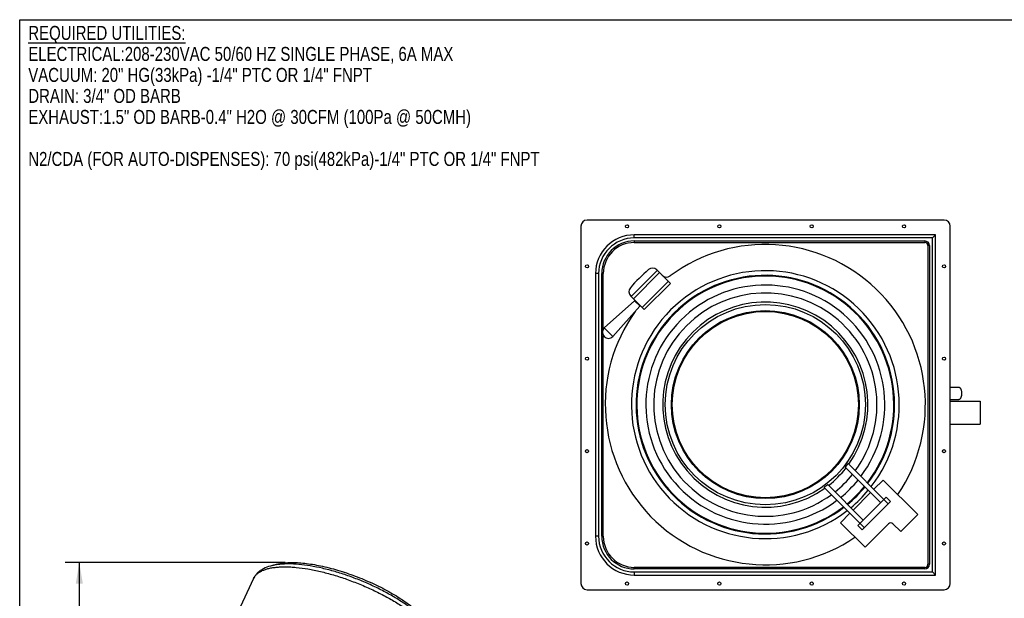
# Model space of a CAD drawing. Header units: inches. Extents: x 0 to 16, y 0 to 10.
# Tile 3 of 34: x 0 to 8.8, y 4.8 to 10. Entities that reach past the tile are written whole.
import ezdxf

# ---------------------------------------------------------------- set-up
doc = ezdxf.new("R2010")
doc.units = ezdxf.units.IN
doc.header["$LTSCALE"] = 0.935
doc.header["$MEASUREMENT"] = 0
doc.layers.get('0').update_dxf_attribs({"linetype": 'CONTINUOUS'})
doc.layers.add('02___PRT_ALL_AXES', color=7, linetype='CONTINUOUS')
doc.styles.get("Standard").update_dxf_attribs({"font": 'txt', "width": 0.8})
doc.dimstyles.new('DIMSTYLE_1', dxfattribs={"dimtxt": 0.15625, "dimasz": 0.1875, "dimexe": 0.125, "dimexo": 0.0625, "dimgap": 0.078125, "dimtad": 0, "dimtih": 1, "dimtoh": 1, "dimlfac": 9.090909, "dimzin": 4, "dimdsep": 46, "dimtxsty": 'Standard', "dimblk": '_FILLED', "dimblk1": '_FILLED', "dimblk2": '_FILLED', "dimcen": 0.09, "dimazin": 1, "dimtfac": 1, "dimtofl": 0, "dimtmove": 0, "dimatfit": 3, "dimldrblk": '_FILLED', "dimfxl": 1, "dimtolj": 1, "dimtzin": 4, "dimarcsym": 0})

# ---------------------------------------------------------------- blocks, each defined once
blk = doc.blocks.new('_FILLED')
at = {"color": 0, "linetype": 'ByBlock'}
blk.add_solid([(0, 0), (-1, 0.167), (-1, -0.167)], dxfattribs=at)
blk = doc.blocks.new('*D3')
at = {"color": 2, "linetype": 'Continuous', "transparency": 16777216}
for p, q in [((2.3723, 5.1528), (0.4077, 5.1528)), ((0.5327, 5.1528), (0.5327, 3.797)), ((0.5327, 1.6607), (0.5327, 3.4845)), ((0.913, 1.6607), (0.4077, 1.6607))]:
    blk.add_line(p, q, dxfattribs=at)
at = {"color": 2, "linetype": 'Continuous', "transparency": 16777216, "xscale": 0.1875, "yscale": 0.1875, "zscale": 0.1875}
for p, rotation in [((0.5327, 5.1528), 90), ((0.5327, 1.6607), 270)]:
    blk.add_blockref('_FILLED', p, dxfattribs=dict(at, rotation=rotation))
at = {"color": 2, "linetype": 'Continuous', "transparency": 16777216, "insert": (0.5327, 3.7189), "char_height": 0.15625, "width": 0.625, "attachment_point": 2, "line_spacing_factor": 0.9}
blk.add_mtext('31.75', dxfattribs=at)

msp = doc.modelspace()

# ---------------------------------------------------------------- linework, layer by layer
at = {"color": 7, "linetype": 'Continuous'}
for p, q in [((0, 0), (0, 10)), ((0, 10), (16, 10)), ((8.259, 8.21), (5.069, 8.21)), ((5.014, 8.155), (5.014, 4.965)), ((8.314, 4.965), (8.314, 8.155)), ((5.4914, 8.0515), (5.4914, 8.079)), ((8.183, 8.079), (5.4914, 8.079)), ((8.1555, 8.0515), (5.4914, 8.0515)), ((5.4914, 8.0241), (5.4914, 8.0103)), ((5.4914, 8.0241), (8.0874, 8.0241)), ((5.4914, 8.0103), (8.0874, 8.0103)), ((8.0874, 8.0241), (8.0874, 8.0103)), ((8.183, 8.079), (8.1555, 8.0515)), ((8.1555, 5.0684), (8.1555, 8.0515)), ((8.183, 5.0409), (8.183, 8.079)), ((8.1149, 7.9828), (8.1149, 5.1371)), ((8.1286, 7.9828), (8.1149, 7.9828)), ((8.1286, 7.9828), (8.1286, 5.1371)), ((5.697, 7.7609), (5.4636, 7.5276)), ((5.8136, 7.6443), (5.6925, 7.7654)), ((5.1449, 7.7325), (5.1449, 5.3874)), ((5.1724, 7.7325), (5.1449, 7.7325)), ((5.1724, 7.7325), (5.1724, 5.3874)), ((5.2004, 5.3868), (5.2004, 7.7331)), ((5.2004, 7.7331), (5.2142, 7.7331)), ((5.2142, 7.2362), (5.2142, 7.7331)), ((5.7164, 7.7415), (5.4831, 7.5082)), ((5.5609, 7.4304), (5.7942, 7.6637)), ((5.5803, 7.4109), (5.8136, 7.6443)), ((5.494, 7.4895), (5.2225, 7.2476)), ((5.5803, 7.4109), (5.4592, 7.5321)), ((5.4976, 7.4936), (5.4937, 7.4897)), ((5.4937, 7.4897), (5.5424, 7.441)), ((5.5422, 7.4413), (5.3003, 7.1698)), ((5.5463, 7.4449), (5.5424, 7.441)), ((5.3003, 7.1698), (5.2225, 7.2476)), ((5.2142, 5.3868), (5.2142, 7.1812)), ((7.7147, 5.8893), (7.6319, 5.8065)), ((8.0234, 5.5806), (7.7147, 5.8893)), ((7.6027, 5.7773), (7.4472, 5.6218)), ((7.4888, 5.483), (7.7416, 5.7358)), ((7.7805, 5.6969), (7.7416, 5.7358)), ((7.5277, 5.4441), (7.7805, 5.6969)), ((7.761, 5.6775), (7.7221, 5.7163)), ((7.4181, 5.5927), (7.3337, 5.5083)), ((7.8722, 5.4294), (8.0234, 5.5806)), ((7.3337, 5.5083), (7.553, 5.2891)), ((7.4888, 5.483), (7.5277, 5.4441)), ((7.5082, 5.5024), (7.5471, 5.4636)), ((7.553, 5.2891), (7.7633, 5.4994)), ((7.8022, 5.4994), (7.8722, 5.4294)), ((5.1724, 5.3874), (5.1449, 5.3874)), ((5.2004, 5.3868), (5.2142, 5.3868)), ((8.0874, 5.1096), (5.4914, 5.1096)), ((5.4914, 5.0959), (5.4914, 5.1096)), ((8.0874, 5.0959), (8.0874, 5.1096)), ((8.1286, 5.1371), (8.1149, 5.1371)), ((8.0874, 5.0959), (5.4914, 5.0959)), ((5.4914, 5.0684), (8.1555, 5.0684)), ((5.4914, 5.0684), (5.4914, 5.0409)), ((5.4914, 5.0409), (8.183, 5.0409)), ((8.183, 5.0409), (8.1555, 5.0684)), ((2.09, 5.0103), (1.9532, 4.7149)), ((5.069, 4.91), (8.259, 4.91))]:
    msp.add_line(p, q, dxfattribs=at)
for radius in [0.8943, 0.8393]:
    msp.add_circle((6.662, 6.5626), radius, dxfattribs=at)
for centre, radius, start, end in [((5.069, 8.155), 0.055, 90, 180), ((8.259, 8.155), 0.055, 0, 90), ((5.4914, 7.7325), 0.3465, 90, 180), ((5.4914, 7.7325), 0.319, 90, 180), ((5.4914, 7.7331), 0.2909, 90, 180), ((5.4914, 7.7331), 0.2772, 90, 180), ((8.0874, 7.9828), 0.0413, 0, 90), ((8.0874, 7.9828), 0.0275, 0, 90), ((6.662, 6.5626), 1.43, 325.83779, 126.48038), ((6.662, 6.5626), 1.595, 130.90396, 139.09604), ((6.662, 6.5626), 1.1963, 322.2694, 307.7306), ((5.6536, 7.7265), 0.055, 45, 130.90396), ((6.662, 6.5626), 1.1549, 322.52644, 307.47356), ((6.662, 6.5626), 1.1479, 322.57269, 307.42731), ((5.7791, 7.7566), 0.055, 225, 306.48038), ((5.4981, 7.571), 0.055, 139.09604, 225), ((6.662, 6.5626), 1.0676, 323.14485, 306.85515), ((6.662, 6.5626), 0.9972, 323.72267, 306.2725), ((6.662, 6.5626), 0.9164, 324.50417, 305.49583), ((6.662, 6.5626), 1.43, 144.39319, 304.07198), ((5.2614, 7.2087), 0.055, 135, 315), ((6.662, 6.5626), 0.9164, 308.09784, 321.90216), ((6.662, 6.5626), 0.9972, 308.66168, 321.34044), ((6.662, 6.5626), 1.0676, 309.0773, 320.92271), ((6.662, 6.5626), 1.1479, 309.49334, 320.50666), ((6.662, 6.5626), 1.1549, 309.52697, 320.47303), ((6.662, 6.5626), 1.1963, 309.70752, 320.29248), ((7.7828, 5.4799), 0.0275, 45, 135), ((5.4914, 5.3874), 0.3465, 180, 270), ((5.4914, 5.3874), 0.319, 180, 270), ((5.4914, 5.3868), 0.2909, 180, 270), ((5.4914, 5.3868), 0.2772, 180, 270), ((8.0874, 5.1371), 0.0413, 270, 360), ((8.0874, 5.1371), 0.0275, 270, 360), ((5.069, 4.965), 0.055, 180, 270), ((8.259, 4.965), 0.055, 270, 360)]:
    msp.add_arc(centre, radius, start, end, dxfattribs=at)
for points, knots in [([(3.5434, 4.708), (3.5167, 4.7298), (3.4597, 4.7726), (3.3673, 4.8326), (3.2665, 4.89), (3.1591, 4.9436), (3.0473, 4.9925), (2.9331, 5.0357), (2.8189, 5.0724), (2.7068, 5.1018), (2.5989, 5.1235), (2.4972, 5.1368), (2.4169, 5.1409), (2.3572, 5.1394), (2.316, 5.136), (2.2773, 5.1302), (2.2305, 5.1196), (2.1872, 5.1036), (2.1495, 5.0809), (2.1252, 5.0609), (2.1048, 5.0374), (2.0943, 5.0196), (2.09, 5.0103)], [0, 0, 0, 0, 0.064642, 0.134004, 0.207082, 0.282725, 0.359667, 0.436596, 0.512199, 0.585215, 0.654487, 0.719028, 0.778097, 0.805454, 0.831343, 0.855798, 0.878909, 0.921638, 0.941801, 0.961411, 0.980667, 1, 1, 1, 1]), ([(2.09, 5.0103), (2.0932, 5.0171), (2.1011, 5.0304), (2.117, 5.0483), (2.1369, 5.0641), (2.1607, 5.0778), (2.1882, 5.0894), (2.2193, 5.0989), (2.2538, 5.1062), (2.2917, 5.1114), (2.3326, 5.1143), (2.3765, 5.115), (2.423, 5.1134), (2.4899, 5.1083), (2.5786, 5.0961), (2.6894, 5.0733), (2.8048, 5.0425), (2.9224, 5.0044), (3.0399, 4.9595), (3.1549, 4.909), (3.2652, 4.8536), (3.3686, 4.7947), (3.463, 4.7333), (3.5212, 4.6896), (3.5483, 4.6675)], [0, 0, 0, 0, 0.014199, 0.028985, 0.044769, 0.061873, 0.080524, 0.100875, 0.12301, 0.146964, 0.172734, 0.200279, 0.22954, 0.26043, 0.326672, 0.398039, 0.473377, 0.55141, 0.630787, 0.710114, 0.788004, 0.863105, 0.934155, 1, 1, 1, 1])]:
    msp.add_open_spline(points, degree=3, knots=knots, dxfattribs=at)
at = {"layer": '02___PRT_ALL_AXES', "color": 7, "linetype": 'Continuous'}
for p, q in [((8.314, 6.718), (8.3919, 6.718)), ((8.314, 6.608), (8.3919, 6.608)), ((8.314, 6.5935), (8.5826, 6.5935)), ((8.5826, 6.5935), (8.5826, 6.3889)), ((8.314, 6.3889), (8.5826, 6.3889)), ((7.6929, 5.6871), (7.3765, 6.0036)), ((7.7221, 5.7163), (7.4014, 6.037)), ((7.5083, 5.5025), (7.1876, 5.8232)), ((7.5374, 5.5317), (7.221, 5.8481))]:
    msp.add_line(p, q, dxfattribs=at)
for centre, radius in [((5.4265, 8.155), 0.0141), ((6.2515, 8.155), 0.0141), ((7.0765, 8.155), 0.0141), ((7.9015, 8.155), 0.0141), ((5.069, 7.7975), 0.0141), ((8.259, 7.7975), 0.0141), ((6.662, 6.5626), 0.8319), ((5.069, 6.9725), 0.0141), ((8.259, 6.9725), 0.0141), ((5.069, 6.1475), 0.0141), ((8.259, 6.1475), 0.0141), ((5.069, 5.3225), 0.0141), ((8.259, 5.3225), 0.0141), ((5.4265, 4.965), 0.0141), ((6.2515, 4.965), 0.0141), ((7.0765, 4.965), 0.0141), ((7.9015, 4.965), 0.0141)]:
    msp.add_circle(centre, radius, dxfattribs=at)
for points, knots in [([(8.3919, 6.718), (8.3934, 6.718), (8.3968, 6.7172), (8.4013, 6.7138), (8.4052, 6.7085), (8.4087, 6.7016), (8.4115, 6.6933), (8.4136, 6.6839), (8.4149, 6.6737), (8.4153, 6.663), (8.4149, 6.6524), (8.4136, 6.6422), (8.4115, 6.6327), (8.4087, 6.6244), (8.4052, 6.6175), (8.4013, 6.6123), (8.3968, 6.6089), (8.3934, 6.608), (8.3919, 6.608)], [0, 0, 0, 0, 0.036388, 0.078419, 0.129119, 0.189303, 0.258324, 0.334594, 0.415977, 0.5, 0.584023, 0.665406, 0.741676, 0.810697, 0.870881, 0.921581, 0.963612, 1, 1, 1, 1]), ([(7.4014, 6.037), (7.4014, 6.037), (7.4012, 6.0369), (7.401, 6.0367), (7.4006, 6.0364), (7.4002, 6.0359), (7.3996, 6.0352), (7.3987, 6.034), (7.3972, 6.0323), (7.3953, 6.0298), (7.3932, 6.027), (7.3909, 6.0239), (7.3885, 6.0207), (7.3861, 6.0175), (7.3838, 6.0144), (7.3817, 6.0115), (7.3799, 6.009), (7.3786, 6.0071), (7.3777, 6.0059), (7.3773, 6.0051), (7.3769, 6.0045), (7.3766, 6.0041), (7.3765, 6.0038), (7.3765, 6.0036), (7.3765, 6.0036)], [0, 0, 0, 0, 0.002964, 0.010213, 0.022091, 0.038579, 0.059572, 0.084824, 0.146991, 0.222661, 0.308763, 0.402003, 0.498829, 0.59563, 0.6888, 0.774818, 0.850493, 0.912869, 0.938332, 0.959619, 0.97649, 0.98883, 0.996595, 1, 1, 1, 1]), ([(7.221, 5.8481), (7.221, 5.8481), (7.2208, 5.8481), (7.2205, 5.8479), (7.22, 5.8477), (7.2195, 5.8473), (7.2187, 5.8468), (7.2174, 5.846), (7.2156, 5.8447), (7.213, 5.8429), (7.2102, 5.8408), (7.2071, 5.8385), (7.2039, 5.8361), (7.2007, 5.8337), (7.1976, 5.8314), (7.1948, 5.8292), (7.1923, 5.8273), (7.1905, 5.8259), (7.1894, 5.825), (7.1887, 5.8244), (7.1882, 5.8239), (7.1878, 5.8236), (7.1876, 5.8234), (7.1876, 5.8232), (7.1876, 5.8232)], [0, 0, 0, 0, 0.003405, 0.01117, 0.02351, 0.040382, 0.061668, 0.087131, 0.149509, 0.225187, 0.3112, 0.40435, 0.501139, 0.59798, 0.691243, 0.777353, 0.853019, 0.915179, 0.940426, 0.961415, 0.977902, 0.989782, 0.997035, 1, 1, 1, 1]), ([(2.2585, 5.1255), (2.2703, 5.1302), (2.2961, 5.1385), (2.338, 5.1468), (2.3848, 5.1518), (2.4177, 5.1528), (2.4348, 5.1528)], [0, 0, 0, 0, 0.213132, 0.450644, 0.713147, 1, 1, 1, 1]), ([(2.4348, 5.1528), (2.4554, 5.1528), (2.4983, 5.1512), (2.5645, 5.1448), (2.6346, 5.1343), (2.7342, 5.1145), (2.8629, 5.0802), (3.0178, 5.0263), (3.1699, 4.961), (3.291, 4.8985), (3.3814, 4.8447), (3.4439, 4.8038), (3.5013, 4.7623), (3.537, 4.7335), (3.5538, 4.719)], [0, 0, 0, 0, 0.050713, 0.1054, 0.163637, 0.224994, 0.355004, 0.491018, 0.628244, 0.761822, 0.825787, 0.887129, 0.94535, 1, 1, 1, 1])]:
    msp.add_open_spline(points, degree=3, knots=knots, dxfattribs=at)

# ---------------------------------------------------------------- texts
at = {"color": 2, "linetype": 'Continuous', "insert": (0.0767, 9.9445), "char_height": 0.125, "width": 6.5, "attachment_point": 1, "line_spacing_factor": 0.9}
msp.add_mtext('\\LREQUIRED UTILITIES:\\P\\lELECTRICAL:208-230VAC 50/60 HZ SINGLE PHASE, 6A MAX \\PVACUUM: 20" HG(33kPa) -1/4" PTC OR 1/4" FNPT\\PDRAIN: 3/4" OD BARB\\PEXHAUST:1.5" OD BARB-0.4" H2O @ 30CFM (100Pa @ 50CMH)\\P \\PN2/CDA (FOR AUTO-DISPENSES): 70 psi(482kPa)-1/4" PTC OR 1/4" FNPT', dxfattribs=at)

# ---------------------------------------------------------------- dimensions: what is measured, and where the dimension line sits
at = {"color": 2, "linetype": 'Continuous'}
dim = msp.add_linear_dim(base=(0.5327, 5.1528), p1=(0.9755, 1.6607), p2=(2.4348, 5.1528), angle=90, dimstyle='DIMSTYLE_1', dxfattribs=at)
dim.commit()
dim.dimension.update_dxf_attribs({"geometry": '*D3', "text_midpoint": (0.5366, 3.6407), "dimtype": 160})

doc.saveas('drawing.dxf')
